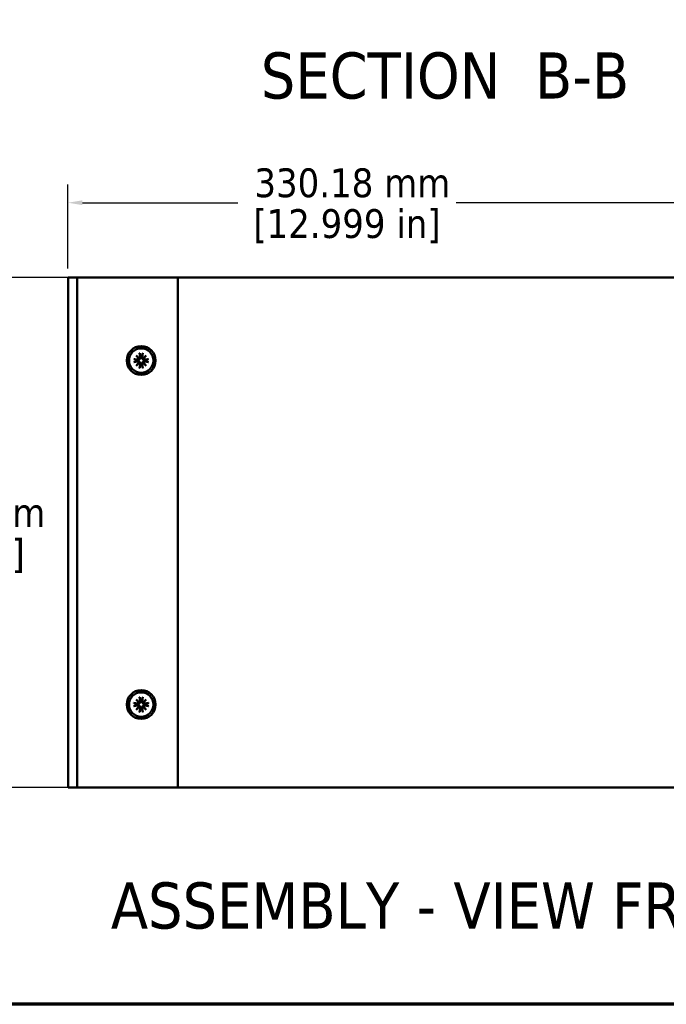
# Model space of a CAD drawing. Header units: millimetres. Extents: x 25 to 1702, y 51 to 1067.
# Tile 7 of 12: x 815 to 1039, y 51 to 393. Entities that reach past the tile are written whole.
import ezdxf

# ---------------------------------------------------------------- set-up
doc = ezdxf.new("R2010")
doc.units = ezdxf.units.MM
doc.header["$LTSCALE"] = 2
for name, color, linetype, lineweight in [('Border (ANSI)', 7, 'Continuous', 70), ('Dimension (ANSI)', 7, 'Continuous', 25), ('Symbol (ANSI)', 7, 'Continuous', 25), ('Visible (ANSI)', 7, 'Continuous', 50)]:
    doc.layers.add(name, color=color, linetype=linetype, lineweight=lineweight)
doc.styles.add('Label Text (ANSI)', font='tahoma.ttf')
doc.styles.add('Note Text (ANSI)', font='tahoma.ttf')
doc.dimstyles.new('Default - mm (ANSI)', dxfattribs={"dimscale": 2, "dimtxt": 5, "dimasz": 2.5, "dimexe": 3.175, "dimexo": 1.6002, "dimgap": 0.8, "dimtad": 0, "dimtih": 1, "dimtoh": 1, "dimrnd": 1e-08, "dimzin": 0, "dimdsep": 46, "dimtxsty": 'Note Text (ANSI)', "dimcen": 0.09, "dimdle": 10, "dimclrd": 256, "dimclre": 256, "dimclrt": 256, "dimadec": 1, "dimazin": 0, "dimtfac": 0.6096, "dimtofl": 0, "dimtmove": 0, "dimatfit": 3, "dimldrblk": 'Filled-1', "dimfxl": 1, "dimtolj": 1, "dimtzin": 0, "dimlwd": -1, "dimlwe": -1, "dimarcsym": 0})

# ---------------------------------------------------------------- blocks, each defined once
blk = doc.blocks.new('*D7')
at = {"layer": 'Defpoints', "color": 0, "transparency": 16777216}
for p in [(835.66, 303.11), (787.75, 126.07), (835.66, 126.07)]:
    blk.add_point(p, dxfattribs=at)
at = {"layer": 'Dimension (ANSI)', "transparency": 16777216}
for p, q in [((832.46, 303.11), (781.4, 303.11)), ((787.75, 298.11), (787.75, 229.53)), ((787.75, 131.07), (787.75, 199.64)), ((832.46, 126.07), (781.4, 126.07))]:
    blk.add_line(p, q, dxfattribs=at)
for points in [[(786.92, 298.11), (788.58, 298.11), (787.75, 303.11)], [(786.92, 131.07), (788.58, 131.07), (787.75, 126.07)]]:
    blk.add_solid(points, dxfattribs=at)
at = {"layer": 'Dimension (ANSI)', "transparency": 16777216, "char_height": 10, "attachment_point": 5, "style": 'Note Text (ANSI)'}
for s, insert in [('\\A1; 177.04 mm', (787.75, 221.39)), ('\\A1;[6.970 in]', (787.75, 206.45))]:
    blk.add_mtext(s, dxfattribs=dict(at, insert=insert))
blk = doc.blocks.new('Filled-1')
at = {"color": 0}
for p, q in [((0, 0), (-1, 0.333)), ((-1, 0.333), (-1, -0.333)), ((-1, 0), (0, 0)), ((-1, -0.333), (0, 0))]:
    blk.add_line(p, q, dxfattribs=at)
at = {"color": 0, "flags": 128}
blk.add_lwpolyline([(-1, -0.333), (0, 0), (-1, 0.333), (-1, -0.333)], dxfattribs=at)
at = {"color": 0}
blk.add_solid([(-1, -0.333), (0, 0), (-1, 0.333), (-1, -0.333)], dxfattribs=at)
blk = doc.blocks.new('*D15')
at = {"layer": 'Defpoints', "color": 0, "transparency": 16777216}
for p in [(1161.66, 329.1), (831.48, 303.11), (1161.66, 303.12)]:
    blk.add_point(p, dxfattribs=at)
at = {"layer": 'Dimension (ANSI)', "transparency": 16777216}
for p, q in [((831.48, 306.31), (831.48, 335.45)), ((1161.66, 306.32), (1161.66, 335.45)), ((836.48, 329.1), (890.41, 329.1)), ((1156.66, 329.1), (966.16, 329.1))]:
    blk.add_line(p, q, dxfattribs=at)
for points in [[(836.48, 329.94), (836.48, 328.27), (831.48, 329.1)], [(1156.66, 329.94), (1156.66, 328.27), (1161.66, 329.1)]]:
    blk.add_solid(points, dxfattribs=at)
at = {"layer": 'Dimension (ANSI)', "transparency": 16777216, "char_height": 10, "attachment_point": 5, "style": 'Note Text (ANSI)'}
for s, insert in [('\\A1; 330.18 mm', (928.29, 335.93)), ('\\A1;[12.999 in]', (928.29, 320.96))]:
    blk.add_mtext(s, dxfattribs=dict(at, insert=insert))
blk = doc.blocks.new('Borders Default Border')
at = {"layer": 'Border (ANSI)', "flags": 128}
blk.add_lwpolyline([(12.7, 25.4), (12.7, 533.4), (850.9, 533.4), (850.9, 25.4), (12.7, 25.4)], dxfattribs=at)

msp = doc.modelspace()

# ---------------------------------------------------------------- linework, layer by layer
at = {"layer": 'Visible (ANSI)'}
for p, q in [((831.4821, 303.1075), (831.4821, 303.1171)), ((831.4821, 303.1171), (1161.6621, 303.1171)), ((833.6571, 303.1075), (831.4821, 303.1075)), ((831.4821, 126.0695), (831.4821, 303.1075)), ((833.6571, 303.1075), (834.6571, 303.1075)), ((835.6571, 303.1075), (834.6571, 303.1075)), ((834.6571, 126.0695), (834.6571, 303.1075)), ((867.5821, 303.1075), (835.6571, 303.1075)), ((867.5821, 303.1075), (869.5821, 303.1075)), ((869.5821, 126.0695), (869.5821, 303.1075)), ((854.2941, 274.8428), (855.6726, 274.6472)), ((854.2941, 273.7651), (855.6726, 273.9606)), ((855.104, 276.082), (856.2241, 275.1259)), ((855.104, 276.082), (856.0351, 275.1509)), ((856.0601, 274.9619), (855.104, 276.082)), ((855.104, 272.5258), (856.0601, 273.6459)), ((856.2241, 273.4819), (855.104, 272.5258)), ((856.0351, 275.1509), (856.2967, 274.8893)), ((856.0351, 273.4569), (856.2967, 273.7185)), ((856.3433, 276.8919), (856.5388, 275.5134)), ((857.4209, 276.8919), (857.2254, 275.5134)), ((857.7291, 275.1509), (857.4675, 274.8893)), ((857.7291, 273.4569), (857.4675, 273.7185)), ((857.5401, 275.1259), (858.6602, 276.082)), ((858.6602, 272.5258), (857.5401, 273.4819)), ((858.6602, 276.082), (857.7041, 274.9619)), ((857.7041, 273.6459), (858.6602, 272.5258)), ((858.6602, 276.082), (857.7291, 275.1509)), ((859.4701, 274.8428), (858.0916, 274.6472)), ((859.4701, 273.7651), (858.0916, 273.9606)), ((855.104, 272.5258), (856.0351, 273.4569)), ((856.3433, 271.7159), (856.5388, 273.0944)), ((857.4209, 271.7159), (857.2254, 273.0944)), ((858.6602, 272.5258), (857.7291, 273.4569)), ((856.3433, 157.4611), (856.5388, 156.0826)), ((857.4209, 157.4611), (857.2254, 156.0826)), ((854.2941, 155.412), (855.6726, 155.2164)), ((854.2941, 154.3343), (855.6726, 154.5298)), ((855.104, 156.6512), (856.2241, 155.6951)), ((855.104, 156.6512), (856.0351, 155.7201)), ((856.0601, 155.5311), (855.104, 156.6512)), ((855.104, 153.095), (856.0601, 154.2151)), ((856.2241, 154.0511), (855.104, 153.095)), ((855.104, 153.095), (856.0351, 154.0261)), ((856.0351, 155.7201), (856.2967, 155.4585)), ((856.0351, 154.0261), (856.2967, 154.2877)), ((857.7291, 155.7201), (857.4675, 155.4585)), ((857.7291, 154.0261), (857.4675, 154.2877)), ((857.5401, 155.6951), (858.6602, 156.6512)), ((858.6602, 153.095), (857.5401, 154.0511)), ((858.6602, 156.6512), (857.7041, 155.5311)), ((857.7041, 154.2151), (858.6602, 153.095)), ((858.6602, 156.6512), (857.7291, 155.7201)), ((858.6602, 153.095), (857.7291, 154.0261)), ((859.4701, 155.412), (858.0916, 155.2164)), ((859.4701, 154.3343), (858.0916, 154.5298)), ((856.3433, 152.2851), (856.5388, 153.6636)), ((857.4209, 152.2851), (857.2254, 153.6636)), ((833.6571, 126.0695), (831.4821, 126.0695)), ((833.6571, 126.0695), (834.6571, 126.0695)), ((835.6571, 126.0695), (834.6571, 126.0695)), ((867.5821, 126.0695), (835.6571, 126.0695)), ((867.5821, 126.0695), (869.5821, 126.0695)), ((1161.6621, 126.0791), (869.5821, 126.0791))]:
    msp.add_line(p, q, dxfattribs=at)
at = {"layer": 'Visible (ANSI)', "flags": 128}
for points in [[(854.2941, 274.8428), (854.3032, 274.8414), (854.3126, 274.84), (854.3222, 274.8386), (854.3318, 274.8371), (854.3413, 274.8355), (854.3507, 274.834), (854.3598, 274.8325), (854.3685, 274.831), (854.3768, 274.8295), (854.3852, 274.8279), (854.3935, 274.8263), (854.4018, 274.8247), (854.4099, 274.8231), (854.4178, 274.8215), (854.4253, 274.8199), (854.4323, 274.8183), (854.4389, 274.8168), (854.4451, 274.8154), (854.4511, 274.8139), (854.4569, 274.8124), (854.4625, 274.8109), (854.4677, 274.8094), (854.4725, 274.808), (854.4769, 274.8066)], [(854.4769, 273.8012), (854.4725, 273.7998), (854.4677, 273.7984), (854.4625, 273.7969), (854.4569, 273.7954), (854.4511, 273.7939), (854.4451, 273.7924), (854.4389, 273.791), (854.4323, 273.7895), (854.4253, 273.7879), (854.4178, 273.7863), (854.4099, 273.7847), (854.4018, 273.7831), (854.3935, 273.7815), (854.3852, 273.7799), (854.3768, 273.7784), (854.3685, 273.7769), (854.3598, 273.7753), (854.3507, 273.7738), (854.3413, 273.7723), (854.3318, 273.7707), (854.3222, 273.7692), (854.3126, 273.7678), (854.3032, 273.7664), (854.2941, 273.7651)], [(855.6413, 274.4269), (855.6059, 274.4384), (855.5697, 274.4501), (855.5326, 274.4622), (855.4947, 274.4745), (855.4557, 274.4871), (855.4159, 274.5001), (855.375, 274.5134), (855.3331, 274.5271), (855.29, 274.5411), (855.2459, 274.5554), (855.2006, 274.5702), (855.154, 274.5854), (855.1062, 274.601), (855.057, 274.617), (855.0064, 274.6336), (854.9544, 274.6505), (854.9008, 274.668), (854.8457, 274.686), (854.7889, 274.7046), (854.7303, 274.7237), (854.67, 274.7435), (854.6077, 274.7639), (854.5434, 274.7849), (854.477, 274.8066)], [(854.477, 273.8012), (854.5434, 273.8229), (854.6077, 273.844), (854.67, 273.8643), (854.7303, 273.8841), (854.7889, 273.9032), (854.8457, 273.9218), (854.9008, 273.9398), (854.9544, 273.9573), (855.0064, 273.9743), (855.057, 273.9908), (855.1062, 274.0068), (855.154, 274.0224), (855.2006, 274.0376), (855.2459, 274.0524), (855.29, 274.0668), (855.3331, 274.0808), (855.375, 274.0944), (855.4159, 274.1077), (855.4557, 274.1207), (855.4947, 274.1333), (855.5326, 274.1456), (855.5697, 274.1577), (855.6059, 274.1694), (855.6413, 274.1809)], [(855.6546, 274.4228), (855.6541, 274.4229), (855.6535, 274.4231), (855.653, 274.4233), (855.6524, 274.4234), (855.6519, 274.4236), (855.6513, 274.4238), (855.6508, 274.424), (855.6502, 274.4241), (855.6496, 274.4243), (855.6491, 274.4245), (855.6485, 274.4246), (855.648, 274.4248), (855.6474, 274.425), (855.6469, 274.4252), (855.6463, 274.4253), (855.6458, 274.4255), (855.6452, 274.4257), (855.6446, 274.4259), (855.6441, 274.426), (855.6435, 274.4262), (855.643, 274.4264), (855.6424, 274.4266), (855.6419, 274.4267), (855.6413, 274.4269)], [(855.6413, 274.1809), (855.6419, 274.1811), (855.6424, 274.1812), (855.643, 274.1814), (855.6435, 274.1816), (855.6441, 274.1818), (855.6446, 274.182), (855.6452, 274.1821), (855.6458, 274.1823), (855.6463, 274.1825), (855.6469, 274.1827), (855.6474, 274.1828), (855.648, 274.183), (855.6485, 274.1832), (855.6491, 274.1834), (855.6496, 274.1835), (855.6502, 274.1837), (855.6508, 274.1839), (855.6513, 274.184), (855.6519, 274.1842), (855.6524, 274.1844), (855.653, 274.1845), (855.6535, 274.1847), (855.6541, 274.1849), (855.6546, 274.185)], [(856.2967, 274.8893), (856.2903, 274.8515), (856.281, 274.8137), (856.2689, 274.7765), (856.2543, 274.7404), (856.2375, 274.7058), (856.2186, 274.6732), (856.197, 274.6415), (856.1729, 274.611), (856.1466, 274.582), (856.1184, 274.5552), (856.0887, 274.5308), (856.0582, 274.509), (856.0274, 274.4899), (855.9966, 274.4734), (855.9645, 274.4589), (855.931, 274.4462), (855.8966, 274.4355), (855.8615, 274.427), (855.826, 274.4208), (855.7905, 274.417), (855.7554, 274.4154), (855.721, 274.4159), (855.6876, 274.4183), (855.6546, 274.4228)], [(855.6546, 274.185), (855.6876, 274.1895), (855.721, 274.1919), (855.7554, 274.1924), (855.7905, 274.1908), (855.826, 274.187), (855.8615, 274.1808), (855.8966, 274.1723), (855.931, 274.1617), (855.9645, 274.149), (855.9966, 274.1344), (856.0274, 274.1179), (856.0582, 274.0988), (856.0887, 274.077), (856.1184, 274.0527), (856.1466, 274.0258), (856.1729, 273.9969), (856.197, 273.9663), (856.2186, 273.9346), (856.2375, 273.902), (856.2543, 273.8675), (856.2689, 273.8313), (856.281, 273.7941), (856.2903, 273.7563), (856.2967, 273.7185)], [(856.7632, 275.5314), (856.7677, 275.4984), (856.7701, 275.465), (856.7706, 275.4306), (856.769, 275.3955), (856.7652, 275.36), (856.759, 275.3245), (856.7505, 275.2894), (856.7399, 275.255), (856.7271, 275.2215), (856.7126, 275.1894), (856.6961, 275.1586), (856.677, 275.1278), (856.6552, 275.0973), (856.6308, 275.0676), (856.604, 275.0394), (856.5751, 275.0131), (856.5445, 274.989), (856.5128, 274.9674), (856.4802, 274.9485), (856.4457, 274.9317), (856.4095, 274.9171), (856.3723, 274.905), (856.3345, 274.8957), (856.2967, 274.8893)], [(856.2967, 273.7185), (856.3345, 273.7121), (856.3723, 273.7028), (856.4095, 273.6907), (856.4457, 273.6761), (856.4802, 273.6593), (856.5128, 273.6404), (856.5445, 273.6188), (856.5751, 273.5947), (856.604, 273.5684), (856.6308, 273.5402), (856.6552, 273.5105), (856.677, 273.48), (856.6961, 273.4492), (856.7126, 273.4184), (856.7271, 273.3863), (856.7399, 273.3528), (856.7505, 273.3184), (856.759, 273.2833), (856.7652, 273.2478), (856.769, 273.2123), (856.7706, 273.1772), (856.7701, 273.1428), (856.7677, 273.1095), (856.7632, 273.0765)], [(856.3794, 276.7091), (856.378, 276.7135), (856.3766, 276.7183), (856.3751, 276.7235), (856.3736, 276.7291), (856.3721, 276.7349), (856.3706, 276.7409), (856.3692, 276.7471), (856.3677, 276.7537), (856.3661, 276.7607), (856.3645, 276.7683), (856.3629, 276.7761), (856.3613, 276.7842), (856.3597, 276.7925), (856.3581, 276.8008), (856.3565, 276.8092), (856.3551, 276.8175), (856.3535, 276.8262), (856.352, 276.8353), (856.3505, 276.8447), (856.3489, 276.8542), (856.3474, 276.8638), (856.346, 276.8734), (856.3446, 276.8828), (856.3433, 276.8919)], [(856.3794, 276.709), (856.4011, 276.6426), (856.4221, 276.5783), (856.4425, 276.5161), (856.4623, 276.4557), (856.4814, 276.3971), (856.5, 276.3403), (856.518, 276.2852), (856.5355, 276.2316), (856.5525, 276.1796), (856.569, 276.129), (856.585, 276.0799), (856.6006, 276.032), (856.6158, 275.9854), (856.6306, 275.9401), (856.645, 275.896), (856.659, 275.8529), (856.6726, 275.811), (856.6859, 275.7701), (856.6989, 275.7303), (856.7115, 275.6914), (856.7238, 275.6534), (856.7359, 275.6163), (856.7476, 275.5801), (856.7591, 275.5447)], [(856.7591, 275.5447), (856.7593, 275.5441), (856.7594, 275.5436), (856.7596, 275.543), (856.7598, 275.5425), (856.76, 275.5419), (856.7602, 275.5414), (856.7603, 275.5408), (856.7605, 275.5402), (856.7607, 275.5397), (856.7609, 275.5391), (856.761, 275.5386), (856.7612, 275.538), (856.7614, 275.5375), (856.7615, 275.5369), (856.7617, 275.5364), (856.7619, 275.5358), (856.7621, 275.5352), (856.7622, 275.5347), (856.7624, 275.5341), (856.7626, 275.5336), (856.7627, 275.533), (856.7629, 275.5325), (856.7631, 275.5319), (856.7632, 275.5314)], [(857.4675, 274.8893), (857.4297, 274.8957), (857.3919, 274.905), (857.3547, 274.9171), (857.3185, 274.9317), (857.284, 274.9485), (857.2514, 274.9674), (857.2197, 274.989), (857.1891, 275.0131), (857.1602, 275.0394), (857.1334, 275.0676), (857.109, 275.0973), (857.0872, 275.1278), (857.0681, 275.1586), (857.0516, 275.1894), (857.0371, 275.2215), (857.0243, 275.255), (857.0137, 275.2894), (857.0052, 275.3245), (856.999, 275.36), (856.9952, 275.3955), (856.9936, 275.4306), (856.9941, 275.465), (856.9965, 275.4984), (857.001, 275.5314)], [(857.001, 273.0765), (856.9965, 273.1095), (856.9941, 273.1428), (856.9936, 273.1772), (856.9952, 273.2123), (856.999, 273.2478), (857.0052, 273.2833), (857.0137, 273.3184), (857.0243, 273.3528), (857.0371, 273.3863), (857.0516, 273.4184), (857.0681, 273.4492), (857.0872, 273.48), (857.109, 273.5105), (857.1334, 273.5402), (857.1602, 273.5684), (857.1891, 273.5947), (857.2197, 273.6188), (857.2514, 273.6404), (857.284, 273.6593), (857.3185, 273.6761), (857.3547, 273.6907), (857.3919, 273.7028), (857.4297, 273.7121), (857.4675, 273.7185)], [(857.001, 275.5314), (857.0011, 275.5319), (857.0013, 275.5325), (857.0015, 275.533), (857.0016, 275.5336), (857.0018, 275.5341), (857.002, 275.5347), (857.0021, 275.5352), (857.0023, 275.5358), (857.0025, 275.5364), (857.0027, 275.5369), (857.0028, 275.5375), (857.003, 275.538), (857.0032, 275.5386), (857.0033, 275.5391), (857.0035, 275.5397), (857.0037, 275.5402), (857.0039, 275.5408), (857.004, 275.5414), (857.0042, 275.5419), (857.0044, 275.5425), (857.0046, 275.543), (857.0048, 275.5436), (857.0049, 275.5441), (857.0051, 275.5447)], [(857.0051, 275.5447), (857.0166, 275.5801), (857.0283, 275.6163), (857.0404, 275.6534), (857.0527, 275.6914), (857.0653, 275.7303), (857.0783, 275.7701), (857.0916, 275.811), (857.1052, 275.8529), (857.1192, 275.896), (857.1336, 275.9401), (857.1484, 275.9854), (857.1636, 276.032), (857.1792, 276.0799), (857.1952, 276.129), (857.2117, 276.1796), (857.2287, 276.2316), (857.2462, 276.2852), (857.2642, 276.3403), (857.2828, 276.3971), (857.3019, 276.4557), (857.3217, 276.5161), (857.3421, 276.5783), (857.3631, 276.6426), (857.3848, 276.709)], [(857.4209, 276.8919), (857.4196, 276.8828), (857.4182, 276.8734), (857.4168, 276.8638), (857.4153, 276.8542), (857.4137, 276.8447), (857.4122, 276.8353), (857.4107, 276.8262), (857.4091, 276.8175), (857.4077, 276.8092), (857.4061, 276.8008), (857.4045, 276.7925), (857.4029, 276.7842), (857.4013, 276.7761), (857.3997, 276.7683), (857.3981, 276.7607), (857.3965, 276.7537), (857.395, 276.7471), (857.3936, 276.7409), (857.3921, 276.7349), (857.3906, 276.7291), (857.3891, 276.7235), (857.3876, 276.7183), (857.3862, 276.7135), (857.3848, 276.7091)], [(858.1096, 274.4228), (858.0766, 274.4183), (858.0432, 274.4159), (858.0088, 274.4154), (857.9737, 274.417), (857.9382, 274.4208), (857.9027, 274.427), (857.8676, 274.4355), (857.8332, 274.4462), (857.7997, 274.4589), (857.7676, 274.4734), (857.7368, 274.4899), (857.706, 274.509), (857.6755, 274.5308), (857.6458, 274.5552), (857.6176, 274.582), (857.5913, 274.611), (857.5672, 274.6415), (857.5456, 274.6732), (857.5267, 274.7058), (857.5099, 274.7404), (857.4953, 274.7765), (857.4832, 274.8137), (857.4739, 274.8515), (857.4675, 274.8893)], [(857.4675, 273.7185), (857.4739, 273.7563), (857.4832, 273.7941), (857.4953, 273.8313), (857.5099, 273.8675), (857.5267, 273.902), (857.5456, 273.9346), (857.5672, 273.9663), (857.5913, 273.9969), (857.6176, 274.0258), (857.6458, 274.0527), (857.6755, 274.077), (857.706, 274.0988), (857.7368, 274.1179), (857.7676, 274.1344), (857.7997, 274.149), (857.8332, 274.1617), (857.8676, 274.1723), (857.9027, 274.1808), (857.9382, 274.187), (857.9737, 274.1908), (858.0088, 274.1924), (858.0432, 274.1919), (858.0766, 274.1895), (858.1096, 274.185)], [(858.1229, 274.4269), (858.1223, 274.4267), (858.1218, 274.4266), (858.1212, 274.4264), (858.1207, 274.4262), (858.1201, 274.426), (858.1196, 274.4259), (858.119, 274.4257), (858.1184, 274.4255), (858.1179, 274.4253), (858.1173, 274.4252), (858.1168, 274.425), (858.1162, 274.4248), (858.1157, 274.4246), (858.1151, 274.4245), (858.1146, 274.4243), (858.114, 274.4241), (858.1134, 274.424), (858.1129, 274.4238), (858.1123, 274.4236), (858.1118, 274.4234), (858.1112, 274.4233), (858.1107, 274.4231), (858.1101, 274.4229), (858.1096, 274.4228)], [(858.1096, 274.185), (858.1101, 274.1849), (858.1107, 274.1847), (858.1112, 274.1845), (858.1118, 274.1844), (858.1123, 274.1842), (858.1129, 274.184), (858.1134, 274.1839), (858.114, 274.1837), (858.1146, 274.1835), (858.1151, 274.1834), (858.1157, 274.1832), (858.1162, 274.183), (858.1168, 274.1828), (858.1173, 274.1827), (858.1179, 274.1825), (858.1184, 274.1823), (858.119, 274.1821), (858.1196, 274.182), (858.1201, 274.1818), (858.1207, 274.1816), (858.1212, 274.1814), (858.1218, 274.1812), (858.1223, 274.1811), (858.1229, 274.1809)], [(859.2872, 274.8066), (859.2208, 274.7849), (859.1565, 274.7639), (859.0942, 274.7435), (859.0339, 274.7237), (858.9753, 274.7046), (858.9185, 274.686), (858.8634, 274.668), (858.8098, 274.6505), (858.7578, 274.6336), (858.7072, 274.617), (858.658, 274.601), (858.6102, 274.5854), (858.5636, 274.5702), (858.5183, 274.5554), (858.4742, 274.5411), (858.4311, 274.5271), (858.3892, 274.5134), (858.3483, 274.5001), (858.3085, 274.4871), (858.2695, 274.4745), (858.2316, 274.4622), (858.1945, 274.4501), (858.1583, 274.4384), (858.1229, 274.4269)], [(858.1229, 274.1809), (858.1583, 274.1694), (858.1945, 274.1577), (858.2316, 274.1456), (858.2695, 274.1333), (858.3085, 274.1207), (858.3483, 274.1077), (858.3892, 274.0944), (858.4311, 274.0808), (858.4742, 274.0668), (858.5183, 274.0524), (858.5636, 274.0376), (858.6102, 274.0224), (858.658, 274.0068), (858.7072, 273.9908), (858.7578, 273.9743), (858.8098, 273.9573), (858.8634, 273.9398), (858.9185, 273.9218), (858.9753, 273.9032), (859.0339, 273.8841), (859.0942, 273.8643), (859.1565, 273.844), (859.2208, 273.8229), (859.2872, 273.8012)], [(859.2873, 274.8066), (859.2917, 274.808), (859.2965, 274.8094), (859.3017, 274.8109), (859.3073, 274.8124), (859.3131, 274.8139), (859.3191, 274.8154), (859.3253, 274.8168), (859.3319, 274.8183), (859.3389, 274.8199), (859.3465, 274.8215), (859.3543, 274.8231), (859.3624, 274.8247), (859.3707, 274.8263), (859.379, 274.8279), (859.3874, 274.8295), (859.3957, 274.831), (859.4044, 274.8325), (859.4135, 274.834), (859.4229, 274.8355), (859.4324, 274.8371), (859.442, 274.8386), (859.4516, 274.84), (859.461, 274.8414), (859.4701, 274.8428)], [(859.4701, 273.7651), (859.461, 273.7664), (859.4516, 273.7678), (859.442, 273.7692), (859.4324, 273.7707), (859.4229, 273.7723), (859.4135, 273.7738), (859.4044, 273.7753), (859.3957, 273.7769), (859.3874, 273.7784), (859.379, 273.7799), (859.3707, 273.7815), (859.3624, 273.7831), (859.3543, 273.7847), (859.3465, 273.7863), (859.3389, 273.7879), (859.3319, 273.7895), (859.3253, 273.791), (859.3191, 273.7924), (859.3131, 273.7939), (859.3073, 273.7954), (859.3017, 273.7969), (859.2965, 273.7984), (859.2917, 273.7998), (859.2873, 273.8012)], [(856.3433, 271.7159), (856.3446, 271.7251), (856.346, 271.7344), (856.3474, 271.744), (856.3489, 271.7536), (856.3505, 271.7631), (856.352, 271.7725), (856.3535, 271.7816), (856.3551, 271.7903), (856.3565, 271.7986), (856.3581, 271.807), (856.3597, 271.8153), (856.3613, 271.8236), (856.3629, 271.8317), (856.3645, 271.8396), (856.3661, 271.8471), (856.3677, 271.8541), (856.3692, 271.8607), (856.3706, 271.8669), (856.3721, 271.8729), (856.3736, 271.8787), (856.3751, 271.8843), (856.3766, 271.8895), (856.378, 271.8943), (856.3794, 271.8987)], [(856.7591, 273.0631), (856.7476, 273.0277), (856.7359, 272.9915), (856.7238, 272.9544), (856.7115, 272.9165), (856.6989, 272.8776), (856.6859, 272.8377), (856.6726, 272.7968), (856.659, 272.7549), (856.645, 272.7118), (856.6306, 272.6677), (856.6158, 272.6224), (856.6006, 272.5758), (856.585, 272.528), (856.569, 272.4788), (856.5525, 272.4282), (856.5355, 272.3762), (856.518, 272.3226), (856.5, 272.2675), (856.4814, 272.2107), (856.4623, 272.1521), (856.4425, 272.0918), (856.4221, 272.0295), (856.4011, 271.9652), (856.3794, 271.8988)], [(856.7632, 273.0765), (856.7631, 273.0759), (856.7629, 273.0753), (856.7627, 273.0748), (856.7626, 273.0742), (856.7624, 273.0737), (856.7622, 273.0731), (856.7621, 273.0726), (856.7619, 273.072), (856.7617, 273.0715), (856.7615, 273.0709), (856.7614, 273.0703), (856.7612, 273.0698), (856.761, 273.0692), (856.7609, 273.0687), (856.7607, 273.0681), (856.7605, 273.0676), (856.7603, 273.067), (856.7602, 273.0665), (856.76, 273.0659), (856.7598, 273.0653), (856.7596, 273.0648), (856.7594, 273.0642), (856.7593, 273.0637), (856.7591, 273.0631)], [(857.0051, 273.0631), (857.0049, 273.0637), (857.0048, 273.0642), (857.0046, 273.0648), (857.0044, 273.0653), (857.0042, 273.0659), (857.004, 273.0665), (857.0039, 273.067), (857.0037, 273.0676), (857.0035, 273.0681), (857.0033, 273.0687), (857.0032, 273.0692), (857.003, 273.0698), (857.0028, 273.0703), (857.0027, 273.0709), (857.0025, 273.0715), (857.0023, 273.072), (857.0021, 273.0726), (857.002, 273.0731), (857.0018, 273.0737), (857.0016, 273.0742), (857.0015, 273.0748), (857.0013, 273.0753), (857.0011, 273.0759), (857.001, 273.0765)], [(857.3848, 271.8988), (857.3631, 271.9652), (857.3421, 272.0295), (857.3217, 272.0918), (857.3019, 272.1521), (857.2828, 272.2107), (857.2642, 272.2675), (857.2462, 272.3226), (857.2287, 272.3762), (857.2117, 272.4282), (857.1952, 272.4788), (857.1792, 272.528), (857.1636, 272.5758), (857.1484, 272.6224), (857.1336, 272.6677), (857.1192, 272.7118), (857.1052, 272.7549), (857.0916, 272.7968), (857.0783, 272.8377), (857.0653, 272.8776), (857.0527, 272.9165), (857.0404, 272.9544), (857.0283, 272.9915), (857.0166, 273.0277), (857.0051, 273.0631)], [(857.3848, 271.8987), (857.3862, 271.8943), (857.3876, 271.8895), (857.3891, 271.8843), (857.3906, 271.8787), (857.3921, 271.8729), (857.3936, 271.8669), (857.395, 271.8607), (857.3965, 271.8541), (857.3981, 271.8471), (857.3997, 271.8396), (857.4013, 271.8317), (857.4029, 271.8236), (857.4045, 271.8153), (857.4061, 271.807), (857.4077, 271.7986), (857.4091, 271.7903), (857.4107, 271.7816), (857.4122, 271.7725), (857.4137, 271.7631), (857.4153, 271.7536), (857.4168, 271.744), (857.4182, 271.7344), (857.4196, 271.7251), (857.4209, 271.7159)], [(856.3794, 157.2783), (856.378, 157.2827), (856.3766, 157.2875), (856.3751, 157.2927), (856.3736, 157.2983), (856.3721, 157.3041), (856.3706, 157.3101), (856.3692, 157.3163), (856.3677, 157.3229), (856.3661, 157.3299), (856.3645, 157.3375), (856.3629, 157.3453), (856.3613, 157.3534), (856.3597, 157.3617), (856.3581, 157.37), (856.3565, 157.3784), (856.3551, 157.3867), (856.3535, 157.3954), (856.352, 157.4045), (856.3505, 157.4139), (856.3489, 157.4234), (856.3474, 157.433), (856.346, 157.4426), (856.3446, 157.452), (856.3433, 157.4611)], [(856.3794, 157.2782), (856.4011, 157.2118), (856.4221, 157.1475), (856.4425, 157.0853), (856.4623, 157.0249), (856.4814, 156.9663), (856.5, 156.9095), (856.518, 156.8544), (856.5355, 156.8008), (856.5525, 156.7488), (856.569, 156.6982), (856.585, 156.6491), (856.6006, 156.6012), (856.6158, 156.5546), (856.6306, 156.5093), (856.645, 156.4652), (856.659, 156.4221), (856.6726, 156.3802), (856.6859, 156.3393), (856.6989, 156.2995), (856.7115, 156.2606), (856.7238, 156.2226), (856.7359, 156.1855), (856.7476, 156.1493), (856.7591, 156.1139)], [(857.0051, 156.1139), (857.0166, 156.1493), (857.0283, 156.1855), (857.0404, 156.2226), (857.0527, 156.2606), (857.0653, 156.2995), (857.0783, 156.3393), (857.0916, 156.3802), (857.1052, 156.4221), (857.1192, 156.4652), (857.1336, 156.5093), (857.1484, 156.5546), (857.1636, 156.6012), (857.1792, 156.6491), (857.1952, 156.6982), (857.2117, 156.7488), (857.2287, 156.8008), (857.2462, 156.8544), (857.2642, 156.9095), (857.2828, 156.9663), (857.3019, 157.0249), (857.3217, 157.0853), (857.3421, 157.1475), (857.3631, 157.2118), (857.3848, 157.2782)], [(857.4209, 157.4611), (857.4196, 157.452), (857.4182, 157.4426), (857.4168, 157.433), (857.4153, 157.4234), (857.4137, 157.4139), (857.4122, 157.4045), (857.4107, 157.3954), (857.4091, 157.3867), (857.4077, 157.3784), (857.4061, 157.37), (857.4045, 157.3617), (857.4029, 157.3534), (857.4013, 157.3453), (857.3997, 157.3375), (857.3981, 157.3299), (857.3965, 157.3229), (857.395, 157.3163), (857.3936, 157.3101), (857.3921, 157.3041), (857.3906, 157.2983), (857.3891, 157.2927), (857.3876, 157.2875), (857.3862, 157.2827), (857.3848, 157.2783)], [(854.2941, 155.412), (854.3032, 155.4106), (854.3126, 155.4092), (854.3222, 155.4078), (854.3318, 155.4063), (854.3413, 155.4047), (854.3507, 155.4032), (854.3598, 155.4017), (854.3685, 155.4002), (854.3768, 155.3987), (854.3852, 155.3971), (854.3935, 155.3955), (854.4018, 155.3939), (854.4099, 155.3923), (854.4178, 155.3907), (854.4253, 155.3891), (854.4323, 155.3875), (854.4389, 155.386), (854.4451, 155.3846), (854.4511, 155.3831), (854.4569, 155.3816), (854.4625, 155.3801), (854.4677, 155.3786), (854.4725, 155.3772), (854.4769, 155.3758)], [(854.4769, 154.3704), (854.4725, 154.369), (854.4677, 154.3676), (854.4625, 154.3661), (854.4569, 154.3646), (854.4511, 154.3631), (854.4451, 154.3616), (854.4389, 154.3602), (854.4323, 154.3587), (854.4253, 154.3571), (854.4178, 154.3555), (854.4099, 154.3539), (854.4018, 154.3523), (854.3935, 154.3507), (854.3852, 154.3491), (854.3768, 154.3476), (854.3685, 154.3461), (854.3598, 154.3445), (854.3507, 154.343), (854.3413, 154.3415), (854.3318, 154.3399), (854.3222, 154.3384), (854.3126, 154.337), (854.3032, 154.3356), (854.2941, 154.3343)], [(855.6413, 154.9961), (855.6059, 155.0076), (855.5697, 155.0193), (855.5326, 155.0314), (855.4947, 155.0437), (855.4557, 155.0563), (855.4159, 155.0693), (855.375, 155.0826), (855.3331, 155.0963), (855.29, 155.1103), (855.2459, 155.1246), (855.2006, 155.1394), (855.154, 155.1546), (855.1062, 155.1702), (855.057, 155.1862), (855.0064, 155.2028), (854.9544, 155.2197), (854.9008, 155.2372), (854.8457, 155.2552), (854.7889, 155.2738), (854.7303, 155.2929), (854.67, 155.3127), (854.6077, 155.3331), (854.5434, 155.3541), (854.477, 155.3758)], [(854.477, 154.3704), (854.5434, 154.3921), (854.6077, 154.4132), (854.67, 154.4335), (854.7303, 154.4533), (854.7889, 154.4724), (854.8457, 154.491), (854.9008, 154.509), (854.9544, 154.5265), (855.0064, 154.5435), (855.057, 154.56), (855.1062, 154.576), (855.154, 154.5916), (855.2006, 154.6068), (855.2459, 154.6216), (855.29, 154.636), (855.3331, 154.65), (855.375, 154.6636), (855.4159, 154.6769), (855.4557, 154.6899), (855.4947, 154.7025), (855.5326, 154.7148), (855.5697, 154.7269), (855.6059, 154.7386), (855.6413, 154.7501)], [(855.6546, 154.992), (855.6541, 154.9921), (855.6535, 154.9923), (855.653, 154.9925), (855.6524, 154.9926), (855.6519, 154.9928), (855.6513, 154.993), (855.6508, 154.9932), (855.6502, 154.9933), (855.6496, 154.9935), (855.6491, 154.9937), (855.6485, 154.9938), (855.648, 154.994), (855.6474, 154.9942), (855.6469, 154.9944), (855.6463, 154.9945), (855.6458, 154.9947), (855.6452, 154.9949), (855.6446, 154.9951), (855.6441, 154.9952), (855.6435, 154.9954), (855.643, 154.9956), (855.6424, 154.9958), (855.6419, 154.9959), (855.6413, 154.9961)], [(855.6413, 154.7501), (855.6419, 154.7503), (855.6424, 154.7504), (855.643, 154.7506), (855.6435, 154.7508), (855.6441, 154.751), (855.6446, 154.7512), (855.6452, 154.7513), (855.6458, 154.7515), (855.6463, 154.7517), (855.6469, 154.7519), (855.6474, 154.752), (855.648, 154.7522), (855.6485, 154.7524), (855.6491, 154.7526), (855.6496, 154.7527), (855.6502, 154.7529), (855.6508, 154.7531), (855.6513, 154.7532), (855.6519, 154.7534), (855.6524, 154.7536), (855.653, 154.7537), (855.6535, 154.7539), (855.6541, 154.7541), (855.6546, 154.7542)], [(856.2967, 155.4585), (856.2903, 155.4207), (856.281, 155.3829), (856.2689, 155.3457), (856.2543, 155.3096), (856.2375, 155.275), (856.2186, 155.2424), (856.197, 155.2107), (856.1729, 155.1802), (856.1466, 155.1512), (856.1184, 155.1244), (856.0887, 155.1), (856.0582, 155.0782), (856.0274, 155.0591), (855.9966, 155.0426), (855.9645, 155.0281), (855.931, 155.0154), (855.8966, 155.0047), (855.8615, 154.9962), (855.826, 154.99), (855.7905, 154.9862), (855.7554, 154.9846), (855.721, 154.9851), (855.6876, 154.9875), (855.6546, 154.992)], [(855.6546, 154.7542), (855.6876, 154.7587), (855.721, 154.7611), (855.7554, 154.7616), (855.7905, 154.76), (855.826, 154.7562), (855.8615, 154.75), (855.8966, 154.7415), (855.931, 154.7309), (855.9645, 154.7182), (855.9966, 154.7036), (856.0274, 154.6871), (856.0582, 154.668), (856.0887, 154.6462), (856.1184, 154.6219), (856.1466, 154.595), (856.1729, 154.5661), (856.197, 154.5355), (856.2186, 154.5038), (856.2375, 154.4712), (856.2543, 154.4367), (856.2689, 154.4005), (856.281, 154.3633), (856.2903, 154.3255), (856.2967, 154.2877)], [(856.7632, 156.1006), (856.7677, 156.0676), (856.7701, 156.0342), (856.7706, 155.9998), (856.769, 155.9647), (856.7652, 155.9292), (856.759, 155.8937), (856.7505, 155.8586), (856.7399, 155.8242), (856.7271, 155.7907), (856.7126, 155.7586), (856.6961, 155.7278), (856.677, 155.697), (856.6552, 155.6665), (856.6308, 155.6368), (856.604, 155.6086), (856.5751, 155.5823), (856.5445, 155.5582), (856.5128, 155.5366), (856.4802, 155.5177), (856.4457, 155.5009), (856.4095, 155.4863), (856.3723, 155.4742), (856.3345, 155.4649), (856.2967, 155.4585)], [(856.2967, 154.2877), (856.3345, 154.2813), (856.3723, 154.272), (856.4095, 154.2599), (856.4457, 154.2453), (856.4802, 154.2285), (856.5128, 154.2096), (856.5445, 154.188), (856.5751, 154.1639), (856.604, 154.1376), (856.6308, 154.1094), (856.6552, 154.0797), (856.677, 154.0492), (856.6961, 154.0184), (856.7126, 153.9876), (856.7271, 153.9555), (856.7399, 153.922), (856.7505, 153.8876), (856.759, 153.8525), (856.7652, 153.817), (856.769, 153.7815), (856.7706, 153.7464), (856.7701, 153.712), (856.7677, 153.6787), (856.7632, 153.6457)], [(856.7591, 156.1139), (856.7593, 156.1133), (856.7594, 156.1128), (856.7596, 156.1122), (856.7598, 156.1117), (856.76, 156.1111), (856.7602, 156.1106), (856.7603, 156.11), (856.7605, 156.1094), (856.7607, 156.1089), (856.7609, 156.1083), (856.761, 156.1078), (856.7612, 156.1072), (856.7614, 156.1067), (856.7615, 156.1061), (856.7617, 156.1056), (856.7619, 156.105), (856.7621, 156.1044), (856.7622, 156.1039), (856.7624, 156.1033), (856.7626, 156.1028), (856.7627, 156.1022), (856.7629, 156.1017), (856.7631, 156.1011), (856.7632, 156.1006)], [(857.4675, 155.4585), (857.4297, 155.4649), (857.3919, 155.4742), (857.3547, 155.4863), (857.3185, 155.5009), (857.284, 155.5177), (857.2514, 155.5366), (857.2197, 155.5582), (857.1891, 155.5823), (857.1602, 155.6086), (857.1334, 155.6368), (857.109, 155.6665), (857.0872, 155.697), (857.0681, 155.7278), (857.0516, 155.7586), (857.0371, 155.7907), (857.0243, 155.8242), (857.0137, 155.8586), (857.0052, 155.8937), (856.999, 155.9292), (856.9952, 155.9647), (856.9936, 155.9998), (856.9941, 156.0342), (856.9965, 156.0676), (857.001, 156.1006)], [(857.001, 153.6457), (856.9965, 153.6787), (856.9941, 153.712), (856.9936, 153.7464), (856.9952, 153.7815), (856.999, 153.817), (857.0052, 153.8525), (857.0137, 153.8876), (857.0243, 153.922), (857.0371, 153.9555), (857.0516, 153.9876), (857.0681, 154.0184), (857.0872, 154.0492), (857.109, 154.0797), (857.1334, 154.1094), (857.1602, 154.1376), (857.1891, 154.1639), (857.2197, 154.188), (857.2514, 154.2096), (857.284, 154.2285), (857.3185, 154.2453), (857.3547, 154.2599), (857.3919, 154.272), (857.4297, 154.2813), (857.4675, 154.2877)], [(857.001, 156.1006), (857.0011, 156.1011), (857.0013, 156.1017), (857.0015, 156.1022), (857.0016, 156.1028), (857.0018, 156.1033), (857.002, 156.1039), (857.0021, 156.1044), (857.0023, 156.105), (857.0025, 156.1056), (857.0027, 156.1061), (857.0028, 156.1067), (857.003, 156.1072), (857.0032, 156.1078), (857.0033, 156.1083), (857.0035, 156.1089), (857.0037, 156.1094), (857.0039, 156.11), (857.004, 156.1106), (857.0042, 156.1111), (857.0044, 156.1117), (857.0046, 156.1122), (857.0048, 156.1128), (857.0049, 156.1133), (857.0051, 156.1139)], [(858.1096, 154.992), (858.0766, 154.9875), (858.0432, 154.9851), (858.0088, 154.9846), (857.9737, 154.9862), (857.9382, 154.99), (857.9027, 154.9962), (857.8676, 155.0047), (857.8332, 155.0154), (857.7997, 155.0281), (857.7676, 155.0426), (857.7368, 155.0591), (857.706, 155.0782), (857.6755, 155.1), (857.6458, 155.1244), (857.6176, 155.1512), (857.5913, 155.1802), (857.5672, 155.2107), (857.5456, 155.2424), (857.5267, 155.275), (857.5099, 155.3096), (857.4953, 155.3457), (857.4832, 155.3829), (857.4739, 155.4207), (857.4675, 155.4585)], [(857.4675, 154.2877), (857.4739, 154.3255), (857.4832, 154.3633), (857.4953, 154.4005), (857.5099, 154.4367), (857.5267, 154.4712), (857.5456, 154.5038), (857.5672, 154.5355), (857.5913, 154.5661), (857.6176, 154.595), (857.6458, 154.6219), (857.6755, 154.6462), (857.706, 154.668), (857.7368, 154.6871), (857.7676, 154.7036), (857.7997, 154.7182), (857.8332, 154.7309), (857.8676, 154.7415), (857.9027, 154.75), (857.9382, 154.7562), (857.9737, 154.76), (858.0088, 154.7616), (858.0432, 154.7611), (858.0766, 154.7587), (858.1096, 154.7542)], [(858.1229, 154.9961), (858.1223, 154.9959), (858.1218, 154.9958), (858.1212, 154.9956), (858.1207, 154.9954), (858.1201, 154.9952), (858.1196, 154.9951), (858.119, 154.9949), (858.1184, 154.9947), (858.1179, 154.9945), (858.1173, 154.9944), (858.1168, 154.9942), (858.1162, 154.994), (858.1157, 154.9938), (858.1151, 154.9937), (858.1146, 154.9935), (858.114, 154.9933), (858.1134, 154.9932), (858.1129, 154.993), (858.1123, 154.9928), (858.1118, 154.9926), (858.1112, 154.9925), (858.1107, 154.9923), (858.1101, 154.9921), (858.1096, 154.992)], [(858.1096, 154.7542), (858.1101, 154.7541), (858.1107, 154.7539), (858.1112, 154.7537), (858.1118, 154.7536), (858.1123, 154.7534), (858.1129, 154.7532), (858.1134, 154.7531), (858.114, 154.7529), (858.1146, 154.7527), (858.1151, 154.7526), (858.1157, 154.7524), (858.1162, 154.7522), (858.1168, 154.752), (858.1173, 154.7519), (858.1179, 154.7517), (858.1184, 154.7515), (858.119, 154.7513), (858.1196, 154.7512), (858.1201, 154.751), (858.1207, 154.7508), (858.1212, 154.7506), (858.1218, 154.7504), (858.1223, 154.7503), (858.1229, 154.7501)], [(859.2872, 155.3758), (859.2208, 155.3541), (859.1565, 155.3331), (859.0942, 155.3127), (859.0339, 155.2929), (858.9753, 155.2738), (858.9185, 155.2552), (858.8634, 155.2372), (858.8098, 155.2197), (858.7578, 155.2028), (858.7072, 155.1862), (858.658, 155.1702), (858.6102, 155.1546), (858.5636, 155.1394), (858.5183, 155.1246), (858.4742, 155.1103), (858.4311, 155.0963), (858.3892, 155.0826), (858.3483, 155.0693), (858.3085, 155.0563), (858.2695, 155.0437), (858.2316, 155.0314), (858.1945, 155.0193), (858.1583, 155.0076), (858.1229, 154.9961)], [(858.1229, 154.7501), (858.1583, 154.7386), (858.1945, 154.7269), (858.2316, 154.7148), (858.2695, 154.7025), (858.3085, 154.6899), (858.3483, 154.6769), (858.3892, 154.6636), (858.4311, 154.65), (858.4742, 154.636), (858.5183, 154.6216), (858.5636, 154.6068), (858.6102, 154.5916), (858.658, 154.576), (858.7072, 154.56), (858.7578, 154.5435), (858.8098, 154.5265), (858.8634, 154.509), (858.9185, 154.491), (858.9753, 154.4724), (859.0339, 154.4533), (859.0942, 154.4335), (859.1565, 154.4132), (859.2208, 154.3921), (859.2872, 154.3704)], [(859.2873, 155.3758), (859.2917, 155.3772), (859.2965, 155.3786), (859.3017, 155.3801), (859.3073, 155.3816), (859.3131, 155.3831), (859.3191, 155.3846), (859.3253, 155.386), (859.3319, 155.3875), (859.3389, 155.3891), (859.3465, 155.3907), (859.3543, 155.3923), (859.3624, 155.3939), (859.3707, 155.3955), (859.379, 155.3971), (859.3874, 155.3987), (859.3957, 155.4002), (859.4044, 155.4017), (859.4135, 155.4032), (859.4229, 155.4047), (859.4324, 155.4063), (859.442, 155.4078), (859.4516, 155.4092), (859.461, 155.4106), (859.4701, 155.412)], [(859.4701, 154.3343), (859.461, 154.3356), (859.4516, 154.337), (859.442, 154.3384), (859.4324, 154.3399), (859.4229, 154.3415), (859.4135, 154.343), (859.4044, 154.3445), (859.3957, 154.3461), (859.3874, 154.3476), (859.379, 154.3491), (859.3707, 154.3507), (859.3624, 154.3523), (859.3543, 154.3539), (859.3465, 154.3555), (859.3389, 154.3571), (859.3319, 154.3587), (859.3253, 154.3602), (859.3191, 154.3616), (859.3131, 154.3631), (859.3073, 154.3646), (859.3017, 154.3661), (859.2965, 154.3676), (859.2917, 154.369), (859.2873, 154.3704)], [(856.3433, 152.2851), (856.3446, 152.2943), (856.346, 152.3036), (856.3474, 152.3132), (856.3489, 152.3228), (856.3505, 152.3323), (856.352, 152.3417), (856.3535, 152.3508), (856.3551, 152.3595), (856.3565, 152.3678), (856.3581, 152.3762), (856.3597, 152.3845), (856.3613, 152.3928), (856.3629, 152.4009), (856.3645, 152.4088), (856.3661, 152.4163), (856.3677, 152.4233), (856.3692, 152.4299), (856.3706, 152.4361), (856.3721, 152.4421), (856.3736, 152.4479), (856.3751, 152.4535), (856.3766, 152.4587), (856.378, 152.4635), (856.3794, 152.4679)], [(856.7591, 153.6323), (856.7476, 153.5969), (856.7359, 153.5607), (856.7238, 153.5236), (856.7115, 153.4857), (856.6989, 153.4468), (856.6859, 153.4069), (856.6726, 153.366), (856.659, 153.3241), (856.645, 153.281), (856.6306, 153.2369), (856.6158, 153.1916), (856.6006, 153.145), (856.585, 153.0972), (856.569, 153.048), (856.5525, 152.9974), (856.5355, 152.9454), (856.518, 152.8918), (856.5, 152.8367), (856.4814, 152.7799), (856.4623, 152.7213), (856.4425, 152.661), (856.4221, 152.5987), (856.4011, 152.5344), (856.3794, 152.468)], [(856.7632, 153.6457), (856.7631, 153.6451), (856.7629, 153.6445), (856.7627, 153.644), (856.7626, 153.6434), (856.7624, 153.6429), (856.7622, 153.6423), (856.7621, 153.6418), (856.7619, 153.6412), (856.7617, 153.6407), (856.7615, 153.6401), (856.7614, 153.6395), (856.7612, 153.639), (856.761, 153.6384), (856.7609, 153.6379), (856.7607, 153.6373), (856.7605, 153.6368), (856.7603, 153.6362), (856.7602, 153.6357), (856.76, 153.6351), (856.7598, 153.6345), (856.7596, 153.634), (856.7594, 153.6334), (856.7593, 153.6329), (856.7591, 153.6323)], [(857.0051, 153.6323), (857.0049, 153.6329), (857.0048, 153.6334), (857.0046, 153.634), (857.0044, 153.6345), (857.0042, 153.6351), (857.004, 153.6357), (857.0039, 153.6362), (857.0037, 153.6368), (857.0035, 153.6373), (857.0033, 153.6379), (857.0032, 153.6384), (857.003, 153.639), (857.0028, 153.6395), (857.0027, 153.6401), (857.0025, 153.6407), (857.0023, 153.6412), (857.0021, 153.6418), (857.002, 153.6423), (857.0018, 153.6429), (857.0016, 153.6434), (857.0015, 153.644), (857.0013, 153.6445), (857.0011, 153.6451), (857.001, 153.6457)], [(857.3848, 152.468), (857.3631, 152.5344), (857.3421, 152.5987), (857.3217, 152.661), (857.3019, 152.7213), (857.2828, 152.7799), (857.2642, 152.8367), (857.2462, 152.8918), (857.2287, 152.9454), (857.2117, 152.9974), (857.1952, 153.048), (857.1792, 153.0972), (857.1636, 153.145), (857.1484, 153.1916), (857.1336, 153.2369), (857.1192, 153.281), (857.1052, 153.3241), (857.0916, 153.366), (857.0783, 153.4069), (857.0653, 153.4468), (857.0527, 153.4857), (857.0404, 153.5236), (857.0283, 153.5607), (857.0166, 153.5969), (857.0051, 153.6323)], [(857.3848, 152.4679), (857.3862, 152.4635), (857.3876, 152.4587), (857.3891, 152.4535), (857.3906, 152.4479), (857.3921, 152.4421), (857.3936, 152.4361), (857.395, 152.4299), (857.3965, 152.4233), (857.3981, 152.4163), (857.3997, 152.4088), (857.4013, 152.4009), (857.4029, 152.3928), (857.4045, 152.3845), (857.4061, 152.3762), (857.4077, 152.3678), (857.4091, 152.3595), (857.4107, 152.3508), (857.4122, 152.3417), (857.4137, 152.3323), (857.4153, 152.3228), (857.4168, 152.3132), (857.4182, 152.3036), (857.4196, 152.2943), (857.4209, 152.2851)]]:
    msp.add_lwpolyline(points, dxfattribs=at)
at = {"layer": 'Visible (ANSI)'}
for centre, radius in [((856.8821, 274.3039), 5), ((856.8821, 274.3039), 4.2291), ((856.8821, 154.8731), 5), ((856.8821, 154.8731), 4.2291)]:
    msp.add_circle(centre, radius, dxfattribs=at)
for centre, radius, start, end in [((856.8821, 274.3039), 1.2332, 174.468455, 185.531545), ((855.7204, 274.9842), 0.3404, 261.924626, 356.249239), ((855.7204, 273.6236), 0.3404, 3.750761, 98.075374), ((856.2018, 275.4656), 0.3404, 273.750761, 8.075374), ((856.2018, 273.1422), 0.3404, 351.924626, 86.249239), ((856.8821, 274.3039), 1.2332, 84.468455, 95.531545), ((857.5624, 275.4656), 0.3404, 171.924626, 266.249239), ((857.5624, 273.1422), 0.3404, 93.750761, 188.075374), ((858.0438, 274.9842), 0.3404, 183.750761, 278.075374), ((858.0438, 273.6236), 0.3404, 81.924626, 176.249239), ((856.8821, 274.3039), 1.2332, 354.468455, 5.531545), ((856.8821, 274.3039), 1.2332, 264.468455, 275.531545), ((856.8821, 154.8731), 1.2332, 174.468455, 185.531545), ((855.7204, 155.5534), 0.3404, 261.924626, 356.249239), ((855.7204, 154.1928), 0.3404, 3.750761, 98.075374), ((856.2018, 156.0348), 0.3404, 273.750761, 8.075374), ((856.2018, 153.7114), 0.3404, 351.924626, 86.249239), ((856.8821, 154.8731), 1.2332, 84.468455, 95.531545), ((857.5624, 156.0348), 0.3404, 171.924626, 266.249239), ((857.5624, 153.7114), 0.3404, 93.750761, 188.075374), ((858.0438, 155.5534), 0.3404, 183.750761, 278.075374), ((858.0438, 154.1928), 0.3404, 81.924626, 176.249239), ((856.8821, 154.8731), 1.2332, 354.468455, 5.531545), ((856.8821, 154.8731), 1.2332, 264.468455, 275.531545)]:
    msp.add_arc(centre, radius, start, end, dxfattribs=at)
for centre, major_axis, start_param, end_param in [((856.1712, 275.4298), (0.2016, 0.2362), 3.39674408, 4.02596981), ((855.7562, 275.0148), (0.2362, 0.2016), 5.39880815, 6.02803388), ((855.7562, 273.5931), (-0.2362, 0.2016), 3.39674408, 4.02596981), ((856.1712, 273.178), (-0.2016, 0.2362), 5.39880815, 6.02803388), ((857.593, 275.4298), (0.2016, -0.2362), 5.39880815, 6.02803388), ((857.593, 273.178), (-0.2016, -0.2362), 3.39674408, 4.02596981), ((858.008, 275.0148), (0.2362, -0.2016), 3.39674408, 4.02596981), ((858.008, 273.5931), (-0.2362, -0.2016), 5.39880815, 6.02803388), ((856.1712, 155.999), (0.2016, 0.2362), 3.39674408, 4.02596981), ((855.7562, 155.584), (0.2362, 0.2016), 5.39880815, 6.02803388), ((855.7562, 154.1623), (-0.2362, 0.2016), 3.39674408, 4.02596981), ((856.1712, 153.7472), (-0.2016, 0.2362), 5.39880815, 6.02803388), ((857.593, 155.999), (0.2016, -0.2362), 5.39880815, 6.02803388), ((857.593, 153.7472), (-0.2016, -0.2362), 3.39674408, 4.02596981), ((858.008, 155.584), (0.2362, -0.2016), 3.39674408, 4.02596981), ((858.008, 154.1623), (-0.2362, -0.2016), 5.39880815, 6.02803388)]:
    msp.add_ellipse(centre, major_axis=major_axis, ratio=0.98845192, start_param=start_param, end_param=end_param, dxfattribs=at)

# ---------------------------------------------------------------- block references
at = {"xscale": 2, "yscale": 2, "zscale": 2}
msp.add_blockref('Borders Default Border', (0, 0), dxfattribs=at)

# ---------------------------------------------------------------- texts
at = {"layer": 'Symbol (ANSI)', "char_height": 16, "attachment_point": 7, "style": 'Label Text (ANSI)'}
for s, insert in [('SECTION  B-B', (898.3903, 364.9702)), ('ASSEMBLY - VIEW FROM SIDE', (846.3565, 76.8023))]:
    msp.add_mtext(s, dxfattribs=dict(at, insert=insert))

# ---------------------------------------------------------------- dimensions: what is measured, and where the dimension line sits
at = {"layer": 'Dimension (ANSI)'}
for base, p1, p2, angle, text, override, picture, middle in [((1161.6621, 329.1041), (831.4821, 303.1075), (1161.6621, 303.1171), 180, ' <> mm\\X[12.999 in]', {"dimgap": 0.8, "dimtih": 0, "dimtoh": 0, "dimdec": 2, "dimpost": '', "dimtol": 0, "dimlim": 0, "dimtp": 0, "dimtm": 0, "dimtdec": 2, "dimatfit": 1}, '*D15', (928.2865, 329.1041)), ((787.7488, 126.0695), (835.6571, 303.1075), (835.6571, 126.0695), 90, ' <> mm\\X[6.970 in]', {"dimgap": 0.8, "dimdec": 2, "dimpost": '', "dimtol": 0, "dimlim": 0, "dimtp": 0, "dimtm": 0, "dimtdec": 2, "dimatfit": 1}, '*D7', (787.7488, 214.5885))]:
    dim = msp.add_linear_dim(base=base, p1=p1, p2=p2, angle=angle, text=text, dimstyle='Default - mm (ANSI)', override=override, dxfattribs=at)
    dim.commit()
    dim.dimension.update_dxf_attribs({"geometry": picture, "text_midpoint": middle, "dimtype": 160})

doc.saveas('drawing.dxf')
